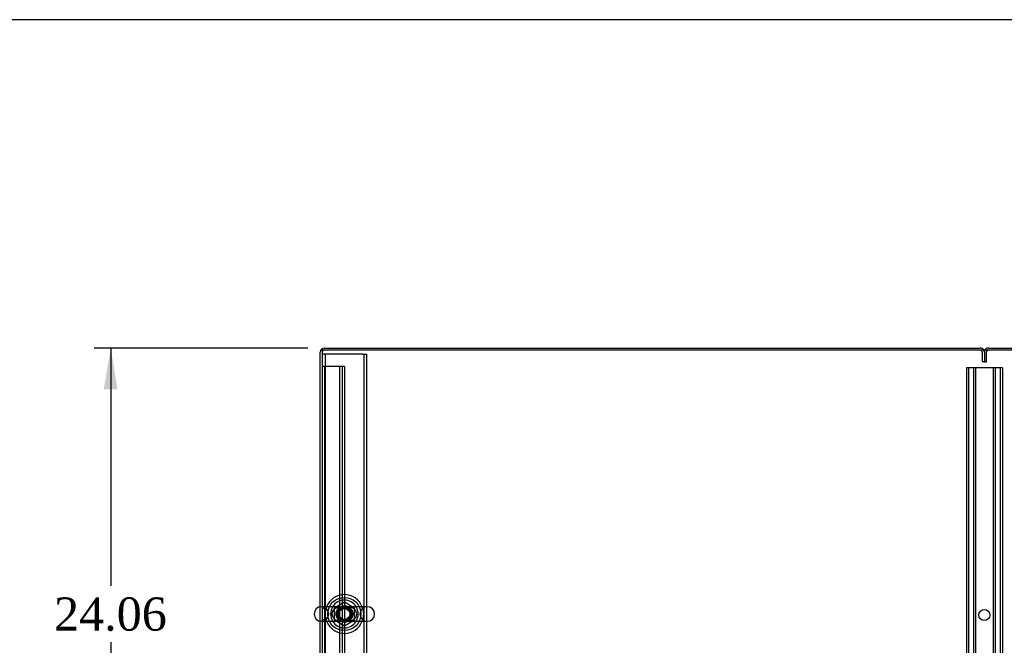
# Model space of a CAD drawing. Header units: inches. Extents: x 1 to 359, y -2 to 239.
# Tile 42 of 67: x 66 to 110, y 211 to 239. Entities that reach past the tile are written whole.
import ezdxf
from ezdxf.enums import TextEntityAlignment as Align
from ezdxf.lldxf.tags import DXFTag

# ---------------------------------------------------------------- set-up
doc = ezdxf.new("R2010")
doc.units = ezdxf.units.IN
doc.header["$MEASUREMENT"] = 0
for name, color, linetype in [('COM42890-3', 7, 'Continuous'), ('COM50677-1', 7, 'Continuous'), ('COM53964-2', 7, 'Continuous'), ('COM71298-7', 7, 'Continuous'), ('COM71300-7', 7, 'Continuous'), ('COM71301-7', 7, 'Continuous'), ('Default', 7, 'Continuous'), ('NTS18024', 7, 'Continuous'), ('SCS86414', 7, 'Continuous'), ('WAF25377', 7, 'Continuous'), ('WAM254785', 7, 'Continuous')]:
    doc.layers.add(name, color=color, linetype=linetype)
doc.styles.add('SEACAD_Times_New_Roman', font='times.ttf')
tags = doc.linetypes.add('HIDDEN2', pattern=[0.1875, 0.125, -0.0625]).pattern_tags.tags
tags[6:7] = [DXFTag(74, 4), DXFTag(75, 0), DXFTag(340, '0'), DXFTag(46, 0.0), DXFTag(50, 0.0), DXFTag(44, 0.0), DXFTag(45, 0.0)]
tags[4:5] = [DXFTag(74, 4), DXFTag(75, 0), DXFTag(340, '0'), DXFTag(46, 0.0), DXFTag(50, 0.0), DXFTag(44, 0.0), DXFTag(45, 0.0)]
doc.dimstyles.new('HAMMOND_(STH_-_300x200)', dxfattribs={"dimtxt": 1.5, "dimasz": 1.875, "dimexe": 0.75, "dimexo": 0.75, "dimgap": 0.375, "dimtad": 0, "dimtih": 1, "dimtoh": 1, "dimzin": 0, "dimdsep": 46, "dimtxsty": 'SEACAD_Times_New_Roman', "dimblk1": '_SE_FILLED', "dimblk2": '_SE_FILLED', "dimsah": 1, "dimcen": 0.75, "dimadec": 0, "dimazin": 0, "dimtfac": 0.8, "dimtofl": 0, "dimtmove": 0, "dimatfit": 3, "dimfxl": 1, "dimtolj": 1, "dimtzin": 0, "dimarcsym": 0})

# ---------------------------------------------------------------- blocks, each defined once
blk = doc.blocks.new('SE3')
at = {"layer": 'COM42890-3', "color": 7, "linetype": 'HIDDEN2'}
for p, q in [((108.531, 223.132), (108.393, 223.132)), ((108.393, 223.132), (108.393, 200.757)), ((108.488, 223.132), (108.488, 200.757)), ((109.88, 223.132), (108.531, 223.132)), ((108.712, 223.132), (108.712, 200.757)), ((108.807, 223.132), (108.807, 200.757)), ((109.604, 223.132), (109.604, 200.757)), ((109.699, 223.132), (109.699, 200.757)), ((110.018, 223.132), (109.88, 223.132)), ((109.923, 223.132), (109.923, 200.757)), ((110.018, 223.132), (110.018, 200.757))]:
    blk.add_line(p, q, dxfattribs=at)
blk.add_circle((109.205, 211.944), 0.25, dxfattribs=at)
at = {"layer": 'COM50677-1', "color": 7, "linetype": 'HIDDEN2'}
for p, q in [((79.456, 223.743), (79.271, 223.743)), ((79.396, 223.743), (79.396, 200.243)), ((81.086, 223.743), (79.456, 223.743)), ((81.086, 223.743), (81.271, 223.743)), ((81.146, 223.743), (81.146, 200.243)), ((81.271, 223.743), (81.271, 200.243))]:
    blk.add_line(p, q, dxfattribs=at)
blk.add_circle((80.271, 211.993), 0.375, dxfattribs=at)
at = {"layer": 'COM53964-2', "color": 7, "linetype": 'HIDDEN2'}
for p, q in [((79.409, 223.18), (79.271, 223.18)), ((79.366, 223.18), (79.366, 200.805)), ((80.133, 223.18), (79.409, 223.18)), ((80.05, 223.18), (80.05, 200.805)), ((80.271, 223.18), (80.133, 223.18)), ((80.176, 223.18), (80.176, 200.805)), ((80.271, 223.18), (80.271, 200.805)), ((79.366, 212.242), (79.271, 212.242)), ((79.271, 211.742), (79.366, 211.742))]:
    blk.add_line(p, q, dxfattribs=at)
at = {"layer": 'COM71298-7', "color": 7, "linetype": 'Continuous'}
for p, q in [((139.141, 223.927), (79.271, 223.927)), ((79.271, 223.927), (79.271, 212.324)), ((79.271, 211.662), (79.271, 200.105))]:
    blk.add_line(p, q, dxfattribs=at)
at = {"layer": 'COM71298-7', "color": 7, "linetype": 'HIDDEN2'}
blk.add_line((79.271, 212.324), (79.271, 211.662), dxfattribs=at)
for start, end in [(90.7631, 264.2612), (273.3944, 0), (0, 82.2488)]:
    blk.add_arc((80.271, 211.993), 0.344, start, end, dxfattribs=at)
at = {"layer": 'COM71300-7', "color": 7, "linetype": 'Continuous'}
for p, q in [((79.366, 224.022), (109.016, 224.022)), ((79.176, 212.319), (79.176, 223.832)), ((79.176, 200.057), (79.176, 211.667))]:
    blk.add_line(p, q, dxfattribs=at)
at = {"layer": 'COM71300-7', "color": 7, "linetype": 'HIDDEN2'}
for p, q in [((109.111, 223.832), (109.111, 223.397)), ((109.206, 223.832), (109.206, 223.397)), ((109.206, 223.397), (109.111, 223.397)), ((79.176, 211.667), (79.176, 212.319))]:
    blk.add_line(p, q, dxfattribs=at)
at = {"layer": 'COM71300-7', "color": 7, "linetype": 'Continuous'}
for centre, start, end in [((79.366, 223.832), 90, 180), ((109.016, 223.832), 30, 90)]:
    blk.add_arc(centre, 0.19, start, end, dxfattribs=at)
at = {"layer": 'COM71300-7', "color": 7, "linetype": 'HIDDEN2'}
for centre, radius, start, end in [((79.366, 223.832), 0.095, 90, 180), ((109.016, 223.832), 0.095, 0, 90), ((109.016, 223.832), 0.19, 0, 30)]:
    blk.add_arc(centre, radius, start, end, dxfattribs=at)
at = {"layer": 'COM71301-7', "color": 7, "linetype": 'Continuous'}
blk.add_line((109.396, 224.022), (139.046, 224.022), dxfattribs=at)
at = {"layer": 'COM71301-7', "color": 7, "linetype": 'HIDDEN2'}
for p, q in [((109.301, 223.397), (109.301, 223.832)), ((109.206, 223.397), (109.301, 223.397))]:
    blk.add_line(p, q, dxfattribs=at)
for radius, start in [(0.19, 150), (0.095, 90)]:
    blk.add_arc((109.396, 223.832), radius, start, 180, dxfattribs=at)
at = {"layer": 'COM71301-7', "color": 7, "linetype": 'Continuous'}
blk.add_arc((109.396, 223.832), 0.19, 90, 150, dxfattribs=at)
at = {"layer": 'NTS18024', "color": 7, "linetype": 'HIDDEN2'}
for p, q in [((80.271, 212.528), (79.806, 212.256)), ((80.736, 212.256), (80.271, 212.528)), ((79.806, 212.256), (79.806, 211.73)), ((80.736, 211.73), (80.736, 212.256)), ((79.806, 211.73), (80.275, 211.456)), ((80.275, 211.456), (80.736, 211.73))]:
    blk.add_line(p, q, dxfattribs=at)
for radius in [0.312, 0.263]:
    blk.add_circle((80.271, 211.993), radius, dxfattribs=at)
at = {"layer": 'SCS86414', "color": 7, "linetype": 'Continuous'}
for p, q in [((81.307, 212.324), (79.235, 212.324)), ((79.235, 211.662), (81.307, 211.662))]:
    blk.add_line(p, q, dxfattribs=at)
at = {"layer": 'SCS86414', "color": 7, "linetype": 'HIDDEN2'}
for radius in [0.312, 0.252]:
    blk.add_circle((80.271, 211.993), radius, dxfattribs=at)
at = {"layer": 'SCS86414', "color": 7, "linetype": 'Continuous'}
for centre, radius, start, end in [((80.271, 211.993), 0.625, 32.0055, 147.9945), ((79.235, 211.993), 0.331, 90, 270), ((81.307, 211.993), 0.331, 270, 90), ((80.271, 211.993), 0.625, 212.0055, 327.9945)]:
    blk.add_arc(centre, radius, start, end, dxfattribs=at)
at = {"layer": 'SCS86414', "color": 7, "linetype": 'HIDDEN2'}
for centre, radius, start, end in [((79.235, 211.993), 0.331, 270, 90), ((80.271, 211.993), 0.625, 147.9945, 212.0055), ((80.271, 211.993), 0.625, 0, 32.0055), ((80.271, 211.993), 0.625, 327.9945, 0), ((81.307, 211.993), 0.331, 90, 270), ((79.969, 211.926), 0.208, 211.1457, 230.2134)]:
    blk.add_arc(centre, radius, start, end, dxfattribs=at)
for points, knots in [([(79.793, 211.799), (79.754, 211.848), (79.728, 211.909), (79.72, 212.04), (79.739, 212.106), (79.806, 212.212), (79.853, 212.252), (79.931, 212.293), (79.958, 212.303), (80.013, 212.319), (80.041, 212.324), (80.073, 212.328), (80.077, 212.328), (80.081, 212.329)], [0, 0, 0, 0, 0.0625, 0.0625, 0.125, 0.125, 0.1875, 0.1875, 0.21875, 0.21875, 0.25, 0.25, 0.2538552, 0.2538552, 0.2538552, 0.2538552]), ([(79.846, 211.746), (79.87, 211.729), (79.896, 211.714), (79.977, 211.681), (80.035, 211.669), (80.123, 211.663), (80.153, 211.662), (80.215, 211.662), (80.248, 211.662), (80.344, 211.662), (80.406, 211.661), (80.524, 211.672), (80.581, 211.685), (80.687, 211.735), (80.737, 211.772), (80.809, 211.873), (80.831, 211.937), (80.827, 212.067), (80.801, 212.129), (80.724, 212.226), (80.673, 212.26), (80.565, 212.306), (80.507, 212.317), (80.389, 212.326), (80.325, 212.324), (80.229, 212.324), (80.197, 212.325), (80.135, 212.324), (80.105, 212.323), (80.016, 212.314), (79.959, 212.301), (79.885, 212.266), (79.865, 212.254), (79.847, 212.24)], [0.0309526, 0.0309526, 0.0309526, 0.0309526, 0.0625, 0.0625, 0.125, 0.125, 0.15625, 0.15625, 0.1875, 0.1875, 0.25, 0.25, 0.3125, 0.3125, 0.375, 0.375, 0.4375, 0.4375, 0.5, 0.5, 0.5625, 0.5625, 0.625, 0.625, 0.6875, 0.6875, 0.71875, 0.71875, 0.75, 0.75, 0.8125, 0.8125, 0.8366538, 0.8366538, 0.8366538, 0.8366538]), ([(80.482, 212.326), (80.525, 212.321), (80.567, 212.31), (80.634, 212.282), (80.66, 212.267), (80.684, 212.249)], [0.38985363, 0.38985363, 0.38985363, 0.38985363, 0.4375, 0.4375, 0.46893232, 0.46893232, 0.46893232, 0.46893232]), ([(80.061, 211.66), (80.017, 211.665), (79.975, 211.676), (79.917, 211.701), (79.9, 211.709), (79.883, 211.72)], [0.88966385, 0.88966385, 0.88966385, 0.88966385, 0.9375, 0.9375, 0.95813352, 0.95813352, 0.95813352, 0.95813352]), ([(80.678, 211.733), (80.665, 211.723), (80.652, 211.715), (80.588, 211.681), (80.536, 211.667), (80.481, 211.66)], [0.67053544, 0.67053544, 0.67053544, 0.67053544, 0.6875, 0.6875, 0.74722968, 0.74722968, 0.74722968, 0.74722968])]:
    blk.add_open_spline(points, degree=3, knots=knots, dxfattribs=at)
blk.add_open_spline([(79.846, 211.746), (79.843, 211.748), (79.84, 211.751), (79.837, 211.754)], degree=3, dxfattribs=at)
at = {"layer": 'WAF25377', "color": 7, "linetype": 'Continuous'}
for start, end in [(22.2452, 157.7548), (202.2452, 337.7548)]:
    blk.add_arc((80.271, 211.993), 0.875, start, end, dxfattribs=at)
at = {"layer": 'WAF25377', "color": 7, "linetype": 'HIDDEN2'}
for radius, start, end in [(0.875, 157.7548, 202.2452), (0.34, 94.3049, 0), (0.34, 0, 92.3941), (0.875, 0, 22.2452), (0.875, 337.7548, 0)]:
    blk.add_arc((80.271, 211.993), radius, start, end, dxfattribs=at)
at = {"layer": 'WAM254785', "color": 7, "linetype": 'HIDDEN2'}
for radius in [0.75, 0.312]:
    blk.add_circle((80.271, 211.993), radius, dxfattribs=at)
blk = doc.blocks.new('DMBLK75')
at = {"layer": 'Default', "linetype": 'Continuous', "transparency": 16777216}
for points in [[(69.393, 222.147), (70.018, 222.147), (69.706, 224.022)], [(69.393, 201.837), (69.706, 199.962), (70.018, 201.837)]]:
    blk.add_hatch(color=7, dxfattribs=at).paths.add_polyline_path(points)
at = {"layer": 'Default', "color": 7, "linetype": 'Continuous', "transparency": 16777216}
for p, q in [((78.616, 224.022), (68.956, 224.022)), ((69.706, 224.022), (69.706, 213.267)), ((69.706, 210.717), (69.706, 199.962)), ((78.521, 199.962), (68.956, 199.962))]:
    blk.add_line(p, q, dxfattribs=at)
at = {"layer": 'Default', "color": 7, "linetype": 'Continuous', "transparency": 16777216, "style": 'SEACAD_Times_New_Roman'}
blk.add_text('24.06', height=1.5, dxfattribs=at).set_placement((67.146, 212.742), align=Align.TOP_LEFT)
blk = doc.blocks.new('_SE_FILLED')
at = {"color": 0}
blk.add_line((0, 0), (-1, 0), dxfattribs=at)
blk.add_solid([(0, 0), (-1, -0.1665), (-1, 0.1665), (0, 0)], dxfattribs=at)
blk = doc.blocks.new('BORDER')
at = {"layer": 'Default', "color": 7, "linetype": 'Continuous'}
blk.add_line((0, 27.86), (-41.86, 27.86), dxfattribs=at)

msp = doc.modelspace()

# ---------------------------------------------------------------- block references
at = {"layer": 'Default', "color": 7, "xscale": 8.55, "yscale": 8.55, "zscale": 8.55}
msp.add_blockref('BORDER', (359.223, 0.67), dxfattribs=at)
at = {"layer": 'Default'}
msp.add_blockref('SE3', (0, 0), dxfattribs=at)

# ---------------------------------------------------------------- dimensions: what is measured, and where the dimension line sits
at = {"layer": 'Default', "color": 7, "linetype": 'Continuous'}
dim = msp.add_linear_dim(base=(69.706, 224.022), p1=(79.366, 224.022), p2=(79.271, 199.962), angle=269.7738, text='\\A1;<>', dimstyle='HAMMOND_(STH_-_300x200)', dxfattribs=at)
dim.commit()
dim.dimension.update_dxf_attribs({"geometry": 'DMBLK75', "text_midpoint": (69.706, 211.992), "dimtype": 161})

doc.saveas('drawing.dxf')
